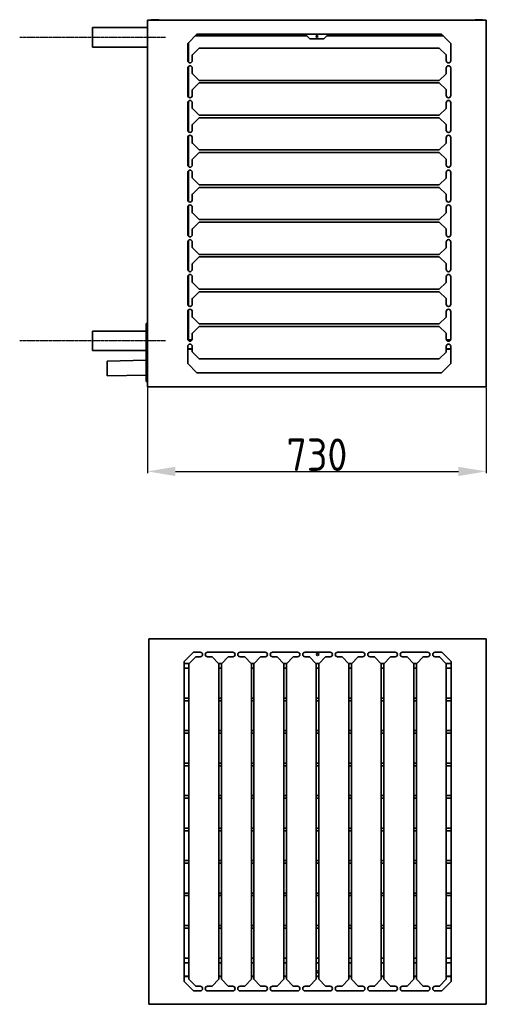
# Model space of a CAD drawing. Extents: x 2255 to 14129, y 735 to 9896.
# Tile 6 of 9: x 12808 to 13813, y 1434 to 3556. Entities that reach past the tile are written whole.
import ezdxf

# ---------------------------------------------------------------- set-up
doc = ezdxf.new("R2010")
doc.units = 0
doc.header["$LTSCALE"] = 2
doc.header["$PDMODE"] = 3
doc.header["$PDSIZE"] = 0.5
doc.linetypes.add('CENTER', pattern=[2, 1.25, -0.25, 0.25, -0.25])
doc.layers.get('DEFPOINTS').update_dxf_attribs({"linetype": 'CONTINUOUS'})
doc.layers.add('CENTER', color=1, linetype='CENTER')
doc.layers.add('MATEN', color=5, linetype='CONTINUOUS')
doc.layers.add('Visible', color=7, linetype='CONTINUOUS', lineweight=35)
doc.styles.get("Standard").update_dxf_attribs({"font": 'ISOCP'})
doc.dimstyles.new('STANDARD$0', dxfattribs={"dimscale": 5, "dimtxt": 3, "dimasz": 3, "dimexe": 2, "dimexo": 1, "dimgap": 0.5, "dimtad": 1, "dimdec": 1, "dimdsep": 46, "dimtxsty": 'Standard', "dimcen": -1, "dimclrd": 256, "dimclre": 256, "dimclrt": 256, "dimadec": 0, "dimazin": 0, "dimtfac": 1, "dimtdec": 0, "dimtmove": 0, "dimatfit": 3, "dimfxl": 0, "dimtvp": 0.75, "dimtolj": 1, "dimtzin": 0, "dimarcsym": 0})

# ---------------------------------------------------------------- blocks, each defined once
blk = doc.blocks.new('*D54')
at = {"layer": 'DEFPOINTS', "color": 0}
for p in [(13083.1, 2764.6), (13813.1, 2764.6), (13813.1, 2582.1)]:
    blk.add_point(p, dxfattribs=at)
at = {"layer": 'MATEN', "lineweight": -2}
for p, q in [((13083.1, 2762.6), (13083.1, 2578.1)), ((13813.1, 2762.6), (13813.1, 2578.1)), ((13143.1, 2582.1), (13753.1, 2582.1))]:
    blk.add_line(p, q, dxfattribs=at)
at = {"layer": 'MATEN'}
for points in [[(13143.1, 2592.1), (13143.1, 2572.1), (13083.1, 2582.1)], [(13753.1, 2592.1), (13753.1, 2572.1), (13813.1, 2582.1)]]:
    blk.add_solid(points, dxfattribs=at)
at = {"layer": 'MATEN', "insert": (13448.1, 2618.1), "char_height": 70, "attachment_point": 5}
blk.add_mtext('\\A1;730', dxfattribs=at)

msp = doc.modelspace()

# ---------------------------------------------------------------- linework, layer by layer
at = {"layer": 'CENTER'}
for p, q in [((13121.64, 3517.61), (12807.64, 3517.61)), ((13121.64, 2863.61), (12807.64, 2863.61))]:
    msp.add_line(p, q, dxfattribs=at)
at = {"layer": 'Visible'}
for p, q in [((13083.14, 3554.61), (13083.14, 3378.11)), ((13083.14, 3554.61), (13813.14, 3554.61)), ((13091.14, 3554.61), (13091.14, 3554.71)), ((13092.14, 3555.71), (13106.14, 3555.71)), ((13107.14, 3554.61), (13107.14, 3554.71)), ((13789.14, 3554.61), (13789.14, 3554.71)), ((13790.14, 3555.71), (13804.14, 3555.71)), ((13805.14, 3554.61), (13805.14, 3554.71)), ((13813.14, 2764.61), (13813.14, 3554.61)), ((12964.64, 3538.61), (12964.64, 3496.61)), ((13083.14, 3538.61), (12964.64, 3538.61)), ((13189.64, 3524.61), (13169.64, 3504.61)), ((13189.64, 3524.61), (13716.64, 3524.61)), ((13433.14, 3514.61), (13423.14, 3524.61)), ((13473.14, 3524.61), (13463.14, 3514.61)), ((13736.64, 3504.61), (13716.64, 3524.61)), ((13169.64, 3467.61), (13169.64, 3504.61)), ((13171.14, 3464.04), (13171.14, 3506.11)), ((13185.64, 3520.61), (13427.14, 3520.61)), ((13433.14, 3514.61), (13463.14, 3514.61)), ((13446.71, 3520.61), (13449.58, 3520.61)), ((13469.14, 3520.61), (13720.64, 3520.61)), ((13736.64, 3504.61), (13736.64, 3467.61)), ((13083.14, 3496.61), (12964.64, 3496.61)), ((13179.73, 3479.91), (13194.64, 3494.31)), ((13711.64, 3494.31), (13194.64, 3494.31)), ((13711.64, 3494.31), (13726.55, 3479.91)), ((13179.64, 3479.52), (13179.64, 3479.72)), ((13179.64, 3479.52), (13179.64, 3467.61)), ((13726.64, 3479.72), (13726.64, 3479.52)), ((13726.64, 3467.61), (13726.64, 3479.52)), ((13169.64, 3392.61), (13169.64, 3451.61)), ((13171.14, 3389.04), (13171.14, 3455.19)), ((13179.64, 3451.61), (13179.64, 3439.71)), ((13179.64, 3439.51), (13179.64, 3439.71)), ((13194.64, 3424.92), (13179.73, 3439.32)), ((13726.55, 3439.32), (13711.64, 3424.92)), ((13726.64, 3439.71), (13726.64, 3451.61)), ((13726.64, 3439.71), (13726.64, 3439.51)), ((13736.64, 3451.61), (13736.64, 3392.61)), ((13179.73, 3404.91), (13194.64, 3419.31)), ((13194.64, 3424.92), (13711.64, 3424.92)), ((13711.64, 3419.31), (13194.64, 3419.31)), ((13711.64, 3419.31), (13726.55, 3404.91)), ((13179.64, 3404.52), (13179.64, 3404.72)), ((13179.64, 3404.52), (13179.64, 3392.61)), ((13726.64, 3404.72), (13726.64, 3404.52)), ((13726.64, 3392.61), (13726.64, 3404.52)), ((13083.14, 3378.11), (13083.14, 3328.11)), ((13169.64, 3317.61), (13169.64, 3376.61)), ((13171.14, 3314.04), (13171.14, 3380.19)), ((13179.64, 3376.61), (13179.64, 3364.71)), ((13726.64, 3364.71), (13726.64, 3376.61)), ((13736.64, 3376.61), (13736.64, 3317.61)), ((13179.64, 3364.51), (13179.64, 3364.71)), ((13194.64, 3349.92), (13179.73, 3364.32)), ((13726.55, 3364.32), (13711.64, 3349.92)), ((13726.64, 3364.71), (13726.64, 3364.51)), ((13179.73, 3329.91), (13194.64, 3344.31)), ((13194.64, 3349.92), (13711.64, 3349.92)), ((13711.64, 3344.31), (13194.64, 3344.31)), ((13711.64, 3344.31), (13726.55, 3329.91)), ((13083.14, 3328.11), (13083.14, 3013.11)), ((13179.64, 3329.52), (13179.64, 3329.72)), ((13179.64, 3329.52), (13179.64, 3317.61)), ((13726.64, 3329.72), (13726.64, 3329.52)), ((13726.64, 3317.61), (13726.64, 3329.52)), ((13169.64, 3242.61), (13169.64, 3301.61)), ((13171.14, 3239.04), (13171.14, 3305.19)), ((13179.64, 3301.61), (13179.64, 3289.71)), ((13179.64, 3289.51), (13179.64, 3289.71)), ((13726.64, 3289.71), (13726.64, 3301.61)), ((13726.64, 3289.71), (13726.64, 3289.51)), ((13736.64, 3301.61), (13736.64, 3242.61)), ((13194.64, 3274.92), (13179.73, 3289.32)), ((13179.73, 3254.91), (13194.64, 3269.31)), ((13194.64, 3274.92), (13711.64, 3274.92)), ((13711.64, 3269.31), (13194.64, 3269.31)), ((13726.55, 3289.32), (13711.64, 3274.92)), ((13711.64, 3269.31), (13726.55, 3254.91)), ((13179.64, 3254.52), (13179.64, 3254.72)), ((13179.64, 3254.52), (13179.64, 3242.61)), ((13726.64, 3254.72), (13726.64, 3254.52)), ((13726.64, 3242.61), (13726.64, 3254.52)), ((13169.64, 3167.61), (13169.64, 3226.61)), ((13171.14, 3164.04), (13171.14, 3230.19)), ((13179.64, 3226.61), (13179.64, 3214.71)), ((13726.64, 3214.71), (13726.64, 3226.61)), ((13736.64, 3226.61), (13736.64, 3167.61)), ((13179.64, 3214.51), (13179.64, 3214.71)), ((13194.64, 3199.92), (13179.73, 3214.32)), ((13726.55, 3214.32), (13711.64, 3199.92)), ((13726.64, 3214.71), (13726.64, 3214.51)), ((13179.73, 3179.91), (13194.64, 3194.31)), ((13194.64, 3199.92), (13711.64, 3199.92)), ((13711.64, 3194.31), (13194.64, 3194.31)), ((13711.64, 3194.31), (13726.55, 3179.91)), ((13179.64, 3179.52), (13179.64, 3179.72)), ((13179.64, 3179.52), (13179.64, 3167.61)), ((13726.64, 3179.72), (13726.64, 3179.52)), ((13726.64, 3167.61), (13726.64, 3179.52)), ((13169.64, 3092.61), (13169.64, 3151.61)), ((13171.14, 3089.04), (13171.14, 3155.19)), ((13179.64, 3151.61), (13179.64, 3139.71)), ((13726.64, 3139.71), (13726.64, 3151.61)), ((13736.64, 3151.61), (13736.64, 3092.61)), ((13179.64, 3139.51), (13179.64, 3139.71)), ((13194.64, 3124.92), (13179.73, 3139.32)), ((13194.64, 3124.92), (13711.64, 3124.92)), ((13726.55, 3139.32), (13711.64, 3124.92)), ((13726.64, 3139.71), (13726.64, 3139.51)), ((13179.64, 3104.52), (13179.64, 3104.72)), ((13179.64, 3104.52), (13179.64, 3092.61)), ((13179.73, 3104.91), (13194.64, 3119.31)), ((13711.64, 3119.31), (13194.64, 3119.31)), ((13711.64, 3119.31), (13726.55, 3104.91)), ((13726.64, 3104.72), (13726.64, 3104.52)), ((13726.64, 3092.61), (13726.64, 3104.52)), ((13171.14, 3014.04), (13171.14, 3080.19)), ((13169.64, 3017.61), (13169.64, 3076.61)), ((13179.64, 3076.61), (13179.64, 3064.71)), ((13179.64, 3064.51), (13179.64, 3064.71)), ((13194.64, 3049.92), (13179.73, 3064.32)), ((13726.55, 3064.32), (13711.64, 3049.92)), ((13726.64, 3064.71), (13726.64, 3076.61)), ((13726.64, 3064.71), (13726.64, 3064.51)), ((13736.64, 3076.61), (13736.64, 3017.61)), ((13179.73, 3029.91), (13194.64, 3044.31)), ((13194.64, 3049.92), (13711.64, 3049.92)), ((13711.64, 3044.31), (13194.64, 3044.31)), ((13711.64, 3044.31), (13726.55, 3029.91)), ((13179.64, 3029.52), (13179.64, 3029.72)), ((13179.64, 3029.52), (13179.64, 3017.61)), ((13726.64, 3029.72), (13726.64, 3029.52)), ((13726.64, 3017.61), (13726.64, 3029.52)), ((13083.14, 3013.11), (13083.14, 2963.11)), ((13169.64, 2942.61), (13169.64, 3001.61)), ((13171.14, 2939.04), (13171.14, 3005.19)), ((13179.64, 3001.61), (13179.64, 2989.71)), ((13726.64, 2989.71), (13726.64, 3001.61)), ((13736.64, 3001.61), (13736.64, 2942.61)), ((13179.64, 2989.51), (13179.64, 2989.71)), ((13194.64, 2974.92), (13179.73, 2989.32)), ((13194.64, 2974.92), (13711.64, 2974.92)), ((13726.55, 2989.32), (13711.64, 2974.92)), ((13726.64, 2989.71), (13726.64, 2989.51)), ((13083.14, 2963.11), (13083.14, 2764.61)), ((13179.64, 2954.52), (13179.64, 2954.72)), ((13179.64, 2954.52), (13179.64, 2942.61)), ((13179.73, 2954.91), (13194.64, 2969.31)), ((13711.64, 2969.31), (13194.64, 2969.31)), ((13711.64, 2969.31), (13726.55, 2954.91)), ((13726.64, 2954.72), (13726.64, 2954.52)), ((13726.64, 2942.61), (13726.64, 2954.52)), ((13171.14, 2865.61), (13171.14, 2930.19)), ((13169.64, 2867.61), (13169.64, 2926.61)), ((13179.64, 2926.61), (13179.64, 2914.71)), ((13179.64, 2914.51), (13179.64, 2914.71)), ((13194.64, 2899.92), (13179.73, 2914.32)), ((13726.55, 2914.32), (13711.64, 2899.92)), ((13726.64, 2914.71), (13726.64, 2926.61)), ((13726.64, 2914.71), (13726.64, 2914.51)), ((13736.64, 2926.61), (13736.64, 2867.61)), ((13080.14, 2901.11), (13080.14, 2826.11)), ((13080.14, 2901.11), (13083.14, 2901.11)), ((13179.73, 2879.91), (13194.64, 2894.31)), ((13194.64, 2899.92), (13711.64, 2899.92)), ((13711.64, 2894.31), (13194.64, 2894.31)), ((13711.64, 2894.31), (13726.55, 2879.91)), ((12964.64, 2884.61), (12964.64, 2842.61)), ((13080.14, 2884.61), (12964.64, 2884.61)), ((13179.23, 2865.61), (13170.06, 2865.61)), ((13179.64, 2879.52), (13179.64, 2879.72)), ((13179.64, 2879.52), (13179.64, 2867.61)), ((13726.64, 2879.72), (13726.64, 2879.52)), ((13726.64, 2867.61), (13726.64, 2879.52)), ((13736.23, 2865.61), (13727.06, 2865.61)), ((13169.64, 2814.61), (13169.64, 2851.61)), ((13179.64, 2846.61), (13169.64, 2846.61)), ((13169.64, 2845.61), (13179.64, 2845.61)), ((13179.64, 2851.61), (13179.64, 2839.71)), ((13726.64, 2839.71), (13726.64, 2851.61)), ((13736.64, 2846.61), (13726.64, 2846.61)), ((13726.64, 2845.61), (13736.64, 2845.61)), ((13736.64, 2851.61), (13736.64, 2814.61)), ((13080.14, 2842.61), (12964.64, 2842.61)), ((13080.14, 2826.11), (13083.14, 2826.11)), ((13080.14, 2826.11), (13080.14, 2775.61)), ((13179.64, 2839.51), (13179.64, 2839.71)), ((13194.64, 2824.92), (13179.73, 2839.32)), ((13194.64, 2824.92), (13711.64, 2824.92)), ((13726.55, 2839.32), (13711.64, 2824.92)), ((13726.64, 2839.71), (13726.64, 2839.51)), ((12995.88, 2820.07), (13080.14, 2821.57)), ((12995.88, 2820.07), (12996.45, 2788.08)), ((13169.64, 2814.61), (13189.64, 2794.61)), ((13716.64, 2794.61), (13736.64, 2814.61)), ((12996.45, 2788.08), (13080.14, 2789.57)), ((13716.64, 2794.61), (13189.64, 2794.61)), ((13083.14, 2775.61), (13080.14, 2775.61)), ((13083.14, 2764.61), (13813.14, 2764.61)), ((13086.14, 1433.51), (13086.14, 2221.51)), ((13086.14, 2221.51), (13813.14, 2221.51)), ((13813.14, 2221.51), (13813.14, 1433.51)), ((13182.14, 2192.51), (13162.14, 2172.51)), ((13182.14, 2192.51), (13196.64, 2192.51)), ((13212.64, 2192.51), (13266.64, 2192.51)), ((13282.64, 2192.51), (13336.64, 2192.51)), ((13352.64, 2192.51), (13406.64, 2192.51)), ((13422.64, 2192.51), (13476.64, 2192.51)), ((13492.64, 2192.51), (13546.64, 2192.51)), ((13562.64, 2192.51), (13616.64, 2192.51)), ((13632.64, 2192.51), (13686.64, 2192.51)), ((13702.64, 2192.51), (13717.14, 2192.51)), ((13737.14, 2172.51), (13717.14, 2192.51)), ((13162.14, 1482.51), (13162.14, 2172.51)), ((13162.14, 2168.01), (13172.93, 2168.01)), ((13172.45, 2167.51), (13186.85, 2182.42)), ((13172.45, 2167.51), (13172.45, 1487.51)), ((13187.04, 2182.51), (13187.23, 2182.51)), ((13196.64, 2182.51), (13187.23, 2182.51)), ((13222.05, 2182.51), (13212.64, 2182.51)), ((13222.05, 2182.51), (13222.25, 2182.51)), ((13222.44, 2182.42), (13236.84, 2167.51)), ((13236.36, 2168.01), (13242.93, 2168.01)), ((13236.84, 1487.51), (13236.84, 2167.51)), ((13242.45, 2167.51), (13256.85, 2182.42)), ((13242.45, 2167.51), (13242.45, 1487.51)), ((13257.04, 2182.51), (13257.23, 2182.51)), ((13266.64, 2182.51), (13257.23, 2182.51)), ((13292.05, 2182.51), (13282.64, 2182.51)), ((13292.05, 2182.51), (13292.25, 2182.51)), ((13292.44, 2182.42), (13306.84, 2167.51)), ((13306.36, 2168.01), (13312.93, 2168.01)), ((13306.84, 1487.51), (13306.84, 2167.51)), ((13312.45, 2167.51), (13326.85, 2182.42)), ((13312.45, 2167.51), (13312.45, 1487.51)), ((13327.04, 2182.51), (13327.23, 2182.51)), ((13336.64, 2182.51), (13327.23, 2182.51)), ((13362.05, 2182.51), (13352.64, 2182.51)), ((13362.05, 2182.51), (13362.25, 2182.51)), ((13362.44, 2182.42), (13376.84, 2167.51)), ((13376.36, 2168.01), (13382.93, 2168.01)), ((13376.84, 1487.51), (13376.84, 2167.51)), ((13382.45, 2167.51), (13396.85, 2182.42)), ((13382.45, 2167.51), (13382.45, 1487.51)), ((13397.04, 2182.51), (13397.23, 2182.51)), ((13406.64, 2182.51), (13397.23, 2182.51)), ((13432.05, 2182.51), (13422.64, 2182.51)), ((13432.05, 2182.51), (13432.25, 2182.51)), ((13432.44, 2182.42), (13446.84, 2167.51)), ((13446.36, 2168.01), (13452.93, 2168.01)), ((13446.84, 1487.51), (13446.84, 2167.51)), ((13452.45, 2167.51), (13466.85, 2182.42)), ((13452.45, 2167.51), (13452.45, 1487.51)), ((13467.04, 2182.51), (13467.23, 2182.51)), ((13476.64, 2182.51), (13467.23, 2182.51)), ((13502.05, 2182.51), (13492.64, 2182.51)), ((13502.05, 2182.51), (13502.25, 2182.51)), ((13502.44, 2182.42), (13516.84, 2167.51)), ((13516.36, 2168.01), (13522.93, 2168.01)), ((13516.84, 1487.51), (13516.84, 2167.51)), ((13522.45, 2167.51), (13536.85, 2182.42)), ((13522.45, 2167.51), (13522.45, 1487.51)), ((13537.04, 2182.51), (13537.23, 2182.51)), ((13546.64, 2182.51), (13537.23, 2182.51)), ((13572.05, 2182.51), (13562.64, 2182.51)), ((13572.05, 2182.51), (13572.25, 2182.51)), ((13572.44, 2182.42), (13586.84, 2167.51)), ((13586.36, 2168.01), (13592.93, 2168.01)), ((13586.84, 1487.51), (13586.84, 2167.51)), ((13592.45, 2167.51), (13606.85, 2182.42)), ((13592.45, 2167.51), (13592.45, 1487.51)), ((13607.04, 2182.51), (13607.23, 2182.51)), ((13616.64, 2182.51), (13607.23, 2182.51)), ((13642.05, 2182.51), (13632.64, 2182.51)), ((13642.05, 2182.51), (13642.25, 2182.51)), ((13642.44, 2182.42), (13656.84, 2167.51)), ((13656.36, 2168.01), (13662.93, 2168.01)), ((13656.84, 1487.51), (13656.84, 2167.51)), ((13662.45, 2167.51), (13676.85, 2182.42)), ((13662.45, 2167.51), (13662.45, 1487.51)), ((13677.04, 2182.51), (13677.23, 2182.51)), ((13686.64, 2182.51), (13677.23, 2182.51)), ((13712.05, 2182.51), (13702.64, 2182.51)), ((13712.05, 2182.51), (13712.25, 2182.51)), ((13712.44, 2182.42), (13726.84, 2167.51)), ((13726.36, 2168.01), (13737.14, 2168.01)), ((13726.84, 1487.51), (13726.84, 2167.51)), ((13737.14, 2172.51), (13737.14, 1482.51)), ((13172.45, 2157.71), (13162.14, 2157.71)), ((13242.45, 2157.71), (13236.84, 2157.71)), ((13312.45, 2157.71), (13306.84, 2157.71)), ((13382.45, 2157.71), (13376.84, 2157.71)), ((13452.45, 2157.71), (13446.84, 2157.71)), ((13522.45, 2157.71), (13516.84, 2157.71)), ((13592.45, 2157.71), (13586.84, 2157.71)), ((13662.45, 2157.71), (13656.84, 2157.71)), ((13737.14, 2157.71), (13726.84, 2157.71)), ((13162.14, 2093.31), (13172.45, 2093.31)), ((13172.45, 2087.71), (13162.14, 2087.71)), ((13236.84, 2093.31), (13242.45, 2093.31)), ((13242.45, 2087.71), (13236.84, 2087.71)), ((13306.84, 2093.31), (13312.45, 2093.31)), ((13312.45, 2087.71), (13306.84, 2087.71)), ((13376.84, 2093.31), (13382.45, 2093.31)), ((13382.45, 2087.71), (13376.84, 2087.71)), ((13446.84, 2093.31), (13452.45, 2093.31)), ((13452.45, 2087.71), (13446.84, 2087.71)), ((13516.84, 2093.31), (13522.45, 2093.31)), ((13522.45, 2087.71), (13516.84, 2087.71)), ((13586.84, 2093.31), (13592.45, 2093.31)), ((13592.45, 2087.71), (13586.84, 2087.71)), ((13656.84, 2093.31), (13662.45, 2093.31)), ((13662.45, 2087.71), (13656.84, 2087.71)), ((13726.84, 2093.31), (13737.14, 2093.31)), ((13737.14, 2087.71), (13726.84, 2087.71)), ((13162.14, 2023.31), (13172.45, 2023.31)), ((13172.45, 2017.71), (13162.14, 2017.71)), ((13236.84, 2023.31), (13242.45, 2023.31)), ((13242.45, 2017.71), (13236.84, 2017.71)), ((13306.84, 2023.31), (13312.45, 2023.31)), ((13312.45, 2017.71), (13306.84, 2017.71)), ((13376.84, 2023.31), (13382.45, 2023.31)), ((13382.45, 2017.71), (13376.84, 2017.71)), ((13446.84, 2023.31), (13452.45, 2023.31)), ((13452.45, 2017.71), (13446.84, 2017.71)), ((13516.84, 2023.31), (13522.45, 2023.31)), ((13522.45, 2017.71), (13516.84, 2017.71)), ((13586.84, 2023.31), (13592.45, 2023.31)), ((13592.45, 2017.71), (13586.84, 2017.71)), ((13656.84, 2023.31), (13662.45, 2023.31)), ((13662.45, 2017.71), (13656.84, 2017.71)), ((13726.84, 2023.31), (13737.14, 2023.31)), ((13737.14, 2017.71), (13726.84, 2017.71)), ((13162.14, 1953.31), (13172.45, 1953.31)), ((13236.84, 1953.31), (13242.45, 1953.31)), ((13306.84, 1953.31), (13312.45, 1953.31)), ((13376.84, 1953.31), (13382.45, 1953.31)), ((13446.84, 1953.31), (13452.45, 1953.31)), ((13516.84, 1953.31), (13522.45, 1953.31)), ((13586.84, 1953.31), (13592.45, 1953.31)), ((13656.84, 1953.31), (13662.45, 1953.31)), ((13726.84, 1953.31), (13737.14, 1953.31)), ((13172.45, 1947.71), (13162.14, 1947.71)), ((13242.45, 1947.71), (13236.84, 1947.71)), ((13312.45, 1947.71), (13306.84, 1947.71)), ((13382.45, 1947.71), (13376.84, 1947.71)), ((13452.45, 1947.71), (13446.84, 1947.71)), ((13522.45, 1947.71), (13516.84, 1947.71)), ((13592.45, 1947.71), (13586.84, 1947.71)), ((13662.45, 1947.71), (13656.84, 1947.71)), ((13737.14, 1947.71), (13726.84, 1947.71)), ((13162.14, 1883.31), (13172.45, 1883.31)), ((13172.45, 1877.71), (13162.14, 1877.71)), ((13236.84, 1883.31), (13242.45, 1883.31)), ((13242.45, 1877.71), (13236.84, 1877.71)), ((13306.84, 1883.31), (13312.45, 1883.31)), ((13312.45, 1877.71), (13306.84, 1877.71)), ((13376.84, 1883.31), (13382.45, 1883.31)), ((13382.45, 1877.71), (13376.84, 1877.71)), ((13446.84, 1883.31), (13452.45, 1883.31)), ((13452.45, 1877.71), (13446.84, 1877.71)), ((13516.84, 1883.31), (13522.45, 1883.31)), ((13522.45, 1877.71), (13516.84, 1877.71)), ((13586.84, 1883.31), (13592.45, 1883.31)), ((13592.45, 1877.71), (13586.84, 1877.71)), ((13656.84, 1883.31), (13662.45, 1883.31)), ((13662.45, 1877.71), (13656.84, 1877.71)), ((13726.84, 1883.31), (13737.14, 1883.31)), ((13737.14, 1877.71), (13726.84, 1877.71)), ((13162.14, 1813.31), (13172.45, 1813.31)), ((13172.45, 1807.71), (13162.14, 1807.71)), ((13236.84, 1813.31), (13242.45, 1813.31)), ((13242.45, 1807.71), (13236.84, 1807.71)), ((13306.84, 1813.31), (13312.45, 1813.31)), ((13312.45, 1807.71), (13306.84, 1807.71)), ((13376.84, 1813.31), (13382.45, 1813.31)), ((13382.45, 1807.71), (13376.84, 1807.71)), ((13446.84, 1813.31), (13452.45, 1813.31)), ((13452.45, 1807.71), (13446.84, 1807.71)), ((13516.84, 1813.31), (13522.45, 1813.31)), ((13522.45, 1807.71), (13516.84, 1807.71)), ((13586.84, 1813.31), (13592.45, 1813.31)), ((13592.45, 1807.71), (13586.84, 1807.71)), ((13656.84, 1813.31), (13662.45, 1813.31)), ((13662.45, 1807.71), (13656.84, 1807.71)), ((13726.84, 1813.31), (13737.14, 1813.31)), ((13737.14, 1807.71), (13726.84, 1807.71)), ((13162.14, 1743.31), (13172.45, 1743.31)), ((13236.84, 1743.31), (13242.45, 1743.31)), ((13306.84, 1743.31), (13312.45, 1743.31)), ((13376.84, 1743.31), (13382.45, 1743.31)), ((13446.84, 1743.31), (13452.45, 1743.31)), ((13516.84, 1743.31), (13522.45, 1743.31)), ((13586.84, 1743.31), (13592.45, 1743.31)), ((13656.84, 1743.31), (13662.45, 1743.31)), ((13726.84, 1743.31), (13737.14, 1743.31)), ((13172.45, 1737.71), (13162.14, 1737.71)), ((13242.45, 1737.71), (13236.84, 1737.71)), ((13312.45, 1737.71), (13306.84, 1737.71)), ((13382.45, 1737.71), (13376.84, 1737.71)), ((13452.45, 1737.71), (13446.84, 1737.71)), ((13522.45, 1737.71), (13516.84, 1737.71)), ((13592.45, 1737.71), (13586.84, 1737.71)), ((13662.45, 1737.71), (13656.84, 1737.71)), ((13737.14, 1737.71), (13726.84, 1737.71)), ((13162.14, 1673.31), (13172.45, 1673.31)), ((13172.45, 1667.71), (13162.14, 1667.71)), ((13236.84, 1673.31), (13242.45, 1673.31)), ((13242.45, 1667.71), (13236.84, 1667.71)), ((13306.84, 1673.31), (13312.45, 1673.31)), ((13312.45, 1667.71), (13306.84, 1667.71)), ((13376.84, 1673.31), (13382.45, 1673.31)), ((13382.45, 1667.71), (13376.84, 1667.71)), ((13446.84, 1673.31), (13452.45, 1673.31)), ((13452.45, 1667.71), (13446.84, 1667.71)), ((13516.84, 1673.31), (13522.45, 1673.31)), ((13522.45, 1667.71), (13516.84, 1667.71)), ((13586.84, 1673.31), (13592.45, 1673.31)), ((13592.45, 1667.71), (13586.84, 1667.71)), ((13656.84, 1673.31), (13662.45, 1673.31)), ((13662.45, 1667.71), (13656.84, 1667.71)), ((13726.84, 1673.31), (13737.14, 1673.31)), ((13737.14, 1667.71), (13726.84, 1667.71)), ((13162.14, 1603.31), (13172.45, 1603.31)), ((13172.45, 1597.71), (13162.14, 1597.71)), ((13236.84, 1603.31), (13242.45, 1603.31)), ((13242.45, 1597.71), (13236.84, 1597.71)), ((13306.84, 1603.31), (13312.45, 1603.31)), ((13312.45, 1597.71), (13306.84, 1597.71)), ((13376.84, 1603.31), (13382.45, 1603.31)), ((13382.45, 1597.71), (13376.84, 1597.71)), ((13446.84, 1603.31), (13452.45, 1603.31)), ((13452.45, 1597.71), (13446.84, 1597.71)), ((13516.84, 1603.31), (13522.45, 1603.31)), ((13522.45, 1597.71), (13516.84, 1597.71)), ((13586.84, 1603.31), (13592.45, 1603.31)), ((13592.45, 1597.71), (13586.84, 1597.71)), ((13656.84, 1603.31), (13662.45, 1603.31)), ((13662.45, 1597.71), (13656.84, 1597.71)), ((13726.84, 1603.31), (13737.14, 1603.31)), ((13737.14, 1597.71), (13726.84, 1597.71)), ((13162.14, 1533.31), (13172.45, 1533.31)), ((13236.84, 1533.31), (13242.45, 1533.31)), ((13306.84, 1533.31), (13312.45, 1533.31)), ((13376.84, 1533.31), (13382.45, 1533.31)), ((13446.84, 1533.31), (13452.45, 1533.31)), ((13516.84, 1533.31), (13522.45, 1533.31)), ((13586.84, 1533.31), (13592.45, 1533.31)), ((13656.84, 1533.31), (13662.45, 1533.31)), ((13726.84, 1533.31), (13737.14, 1533.31)), ((13172.45, 1523.01), (13162.14, 1523.01)), ((13242.45, 1523.01), (13236.84, 1523.01)), ((13312.45, 1523.01), (13306.84, 1523.01)), ((13382.45, 1523.01), (13376.84, 1523.01)), ((13452.45, 1523.01), (13446.84, 1523.01)), ((13522.45, 1523.01), (13516.84, 1523.01)), ((13592.45, 1523.01), (13586.84, 1523.01)), ((13662.45, 1523.01), (13656.84, 1523.01)), ((13737.14, 1523.01), (13726.84, 1523.01)), ((13162.14, 1494.51), (13172.45, 1494.51)), ((13162.14, 1493.51), (13172.45, 1493.51)), ((13186.85, 1472.6), (13172.45, 1487.51)), ((13236.84, 1487.51), (13222.44, 1472.6)), ((13236.84, 1494.51), (13242.45, 1494.51)), ((13236.84, 1493.51), (13242.45, 1493.51)), ((13256.85, 1472.6), (13242.45, 1487.51)), ((13306.84, 1487.51), (13292.44, 1472.6)), ((13306.84, 1494.51), (13312.45, 1494.51)), ((13306.84, 1493.51), (13312.45, 1493.51)), ((13326.85, 1472.6), (13312.45, 1487.51)), ((13376.84, 1487.51), (13362.44, 1472.6)), ((13376.84, 1494.51), (13382.45, 1494.51)), ((13376.84, 1493.51), (13382.45, 1493.51)), ((13396.85, 1472.6), (13382.45, 1487.51)), ((13446.84, 1487.51), (13432.44, 1472.6)), ((13446.84, 1494.51), (13452.45, 1494.51)), ((13446.84, 1493.51), (13452.45, 1493.51)), ((13466.85, 1472.6), (13452.45, 1487.51)), ((13516.84, 1487.51), (13502.44, 1472.6)), ((13516.84, 1494.51), (13522.45, 1494.51)), ((13516.84, 1493.51), (13522.45, 1493.51)), ((13536.85, 1472.6), (13522.45, 1487.51)), ((13586.84, 1487.51), (13572.44, 1472.6)), ((13586.84, 1494.51), (13592.45, 1494.51)), ((13586.84, 1493.51), (13592.45, 1493.51)), ((13606.85, 1472.6), (13592.45, 1487.51)), ((13656.84, 1487.51), (13642.44, 1472.6)), ((13656.84, 1494.51), (13662.45, 1494.51)), ((13656.84, 1493.51), (13662.45, 1493.51)), ((13676.85, 1472.6), (13662.45, 1487.51)), ((13726.84, 1487.51), (13712.44, 1472.6)), ((13726.84, 1494.51), (13737.14, 1494.51)), ((13726.84, 1493.51), (13737.14, 1493.51)), ((13162.14, 1482.51), (13182.14, 1462.51)), ((13187.23, 1472.51), (13187.04, 1472.51)), ((13187.23, 1472.51), (13196.64, 1472.51)), ((13212.64, 1472.51), (13222.05, 1472.51)), ((13222.25, 1472.51), (13222.05, 1472.51)), ((13257.23, 1472.51), (13257.04, 1472.51)), ((13257.23, 1472.51), (13266.64, 1472.51)), ((13282.64, 1472.51), (13292.05, 1472.51)), ((13292.25, 1472.51), (13292.05, 1472.51)), ((13327.23, 1472.51), (13327.04, 1472.51)), ((13327.23, 1472.51), (13336.64, 1472.51)), ((13352.64, 1472.51), (13362.05, 1472.51)), ((13362.25, 1472.51), (13362.05, 1472.51)), ((13397.23, 1472.51), (13397.04, 1472.51)), ((13397.23, 1472.51), (13406.64, 1472.51)), ((13422.64, 1472.51), (13432.05, 1472.51)), ((13432.25, 1472.51), (13432.05, 1472.51)), ((13467.23, 1472.51), (13467.04, 1472.51)), ((13467.23, 1472.51), (13476.64, 1472.51)), ((13492.64, 1472.51), (13502.05, 1472.51)), ((13502.25, 1472.51), (13502.05, 1472.51)), ((13537.23, 1472.51), (13537.04, 1472.51)), ((13537.23, 1472.51), (13546.64, 1472.51)), ((13562.64, 1472.51), (13572.05, 1472.51)), ((13572.25, 1472.51), (13572.05, 1472.51)), ((13607.23, 1472.51), (13607.04, 1472.51)), ((13607.23, 1472.51), (13616.64, 1472.51)), ((13632.64, 1472.51), (13642.05, 1472.51)), ((13642.25, 1472.51), (13642.05, 1472.51)), ((13677.23, 1472.51), (13677.04, 1472.51)), ((13677.23, 1472.51), (13686.64, 1472.51)), ((13702.64, 1472.51), (13712.05, 1472.51)), ((13712.25, 1472.51), (13712.05, 1472.51)), ((13717.14, 1462.51), (13737.14, 1482.51)), ((13196.64, 1462.51), (13182.14, 1462.51)), ((13266.64, 1462.51), (13212.64, 1462.51)), ((13336.64, 1462.51), (13282.64, 1462.51)), ((13406.64, 1462.51), (13352.64, 1462.51)), ((13476.64, 1462.51), (13422.64, 1462.51)), ((13546.64, 1462.51), (13492.64, 1462.51)), ((13616.64, 1462.51), (13562.64, 1462.51)), ((13686.64, 1462.51), (13632.64, 1462.51)), ((13717.14, 1462.51), (13702.64, 1462.51)), ((13813.14, 1433.51), (13086.14, 1433.51))]:
    msp.add_line(p, q, dxfattribs=at)
for centre, radius in [((13448.14, 3519.61), 1.75), ((13449.64, 2187.51), 2.5), ((13449.64, 1503.51), 2.5)]:
    msp.add_circle(centre, radius, dxfattribs=at)
for centre, radius, start, end in [((13092.14, 3554.71), 1, 90, 180), ((13106.14, 3554.71), 1, 0, 90), ((13790.14, 3554.71), 1, 90, 180), ((13804.14, 3554.71), 1, 0, 90), ((13174.64, 3467.61), 5, 180, 0), ((13731.64, 3467.61), 5, 180, 0), ((13174.64, 3451.61), 5, 0, 180), ((13731.64, 3451.61), 5, 0, 180), ((13174.64, 3392.61), 5, 180, 0), ((13174.64, 3376.61), 5, 0, 180), ((13731.64, 3392.61), 5, 180, 0), ((13731.64, 3376.61), 5, 0, 180), ((13174.64, 3317.61), 5, 180, 0), ((13731.64, 3317.61), 5, 180, 0), ((13174.64, 3301.61), 5, 0, 180), ((13731.64, 3301.61), 5, 0, 180), ((13174.64, 3242.61), 5, 180, 0), ((13174.64, 3226.61), 5, 0, 180), ((13731.64, 3242.61), 5, 180, 0), ((13731.64, 3226.61), 5, 0, 180), ((13174.64, 3167.61), 5, 180, 0), ((13731.64, 3167.61), 5, 180, 0), ((13174.64, 3151.61), 5, 0, 180), ((13731.64, 3151.61), 5, 0, 180), ((13174.64, 3092.61), 5, 180, 0), ((13174.64, 3076.61), 5, 0, 180), ((13731.64, 3092.61), 5, 180, 0), ((13731.64, 3076.61), 5, 0, 180), ((13174.64, 3017.61), 5, 180, 0), ((13731.64, 3017.61), 5, 180, 0), ((13174.64, 3001.61), 5, 0, 180), ((13731.64, 3001.61), 5, 0, 180), ((13174.64, 2942.61), 5, 180, 0), ((13174.64, 2926.61), 5, 0, 180), ((13731.64, 2942.61), 5, 180, 0), ((13731.64, 2926.61), 5, 0, 180), ((13174.64, 2867.61), 5, 180, 0), ((13731.64, 2867.61), 5, 180, 0), ((13174.64, 2851.61), 5, 0, 180), ((13731.64, 2851.61), 5, 0, 180), ((13196.64, 2187.51), 5, 270, 90), ((13212.64, 2187.51), 5, 90, 270), ((13266.64, 2187.51), 5, 270, 90), ((13282.64, 2187.51), 5, 90, 270), ((13336.64, 2187.51), 5, 270, 90), ((13352.64, 2187.51), 5, 90, 270), ((13406.64, 2187.51), 5, 270, 90), ((13422.64, 2187.51), 5, 90, 270), ((13476.64, 2187.51), 5, 270, 90), ((13492.64, 2187.51), 5, 90, 270), ((13546.64, 2187.51), 5, 270, 90), ((13562.64, 2187.51), 5, 90, 270), ((13616.64, 2187.51), 5, 270, 90), ((13632.64, 2187.51), 5, 90, 270), ((13686.64, 2187.51), 5, 270, 90), ((13702.64, 2187.51), 5, 90, 270), ((13196.64, 1467.51), 5, 270, 90), ((13212.64, 1467.51), 5, 90, 270), ((13266.64, 1467.51), 5, 270, 90), ((13282.64, 1467.51), 5, 90, 270), ((13336.64, 1467.51), 5, 270, 90), ((13352.64, 1467.51), 5, 90, 270), ((13406.64, 1467.51), 5, 270, 90), ((13422.64, 1467.51), 5, 90, 270), ((13476.64, 1467.51), 5, 270, 90), ((13492.64, 1467.51), 5, 90, 270), ((13546.64, 1467.51), 5, 270, 90), ((13562.64, 1467.51), 5, 90, 270), ((13616.64, 1467.51), 5, 270, 90), ((13632.64, 1467.51), 5, 90, 270), ((13686.64, 1467.51), 5, 270, 90), ((13702.64, 1467.51), 5, 90, 270)]:
    msp.add_arc(centre, radius, start, end, dxfattribs=at)
for points in [[(13179.73, 3479.91), (13179.72, 3479.88), (13179.7, 3479.85), (13179.67, 3479.78), (13179.66, 3479.75), (13179.64, 3479.72)], [(13726.64, 3479.72), (13726.63, 3479.75), (13726.61, 3479.78), (13726.58, 3479.85), (13726.57, 3479.88), (13726.55, 3479.91)], [(13179.64, 3439.51), (13179.66, 3439.48), (13179.67, 3439.45), (13179.7, 3439.38), (13179.72, 3439.35), (13179.73, 3439.32)], [(13726.55, 3439.32), (13726.57, 3439.35), (13726.58, 3439.38), (13726.61, 3439.45), (13726.63, 3439.48), (13726.64, 3439.51)], [(13179.73, 3404.91), (13179.72, 3404.88), (13179.7, 3404.85), (13179.67, 3404.78), (13179.66, 3404.75), (13179.64, 3404.72)], [(13726.64, 3404.72), (13726.63, 3404.75), (13726.61, 3404.78), (13726.58, 3404.85), (13726.57, 3404.88), (13726.55, 3404.91)], [(13179.64, 3364.51), (13179.66, 3364.48), (13179.67, 3364.45), (13179.7, 3364.38), (13179.72, 3364.35), (13179.73, 3364.32)], [(13726.55, 3364.32), (13726.57, 3364.35), (13726.58, 3364.38), (13726.61, 3364.45), (13726.63, 3364.48), (13726.64, 3364.51)], [(13179.73, 3329.91), (13179.72, 3329.88), (13179.7, 3329.85), (13179.67, 3329.78), (13179.66, 3329.75), (13179.64, 3329.72)], [(13726.64, 3329.72), (13726.63, 3329.75), (13726.61, 3329.78), (13726.58, 3329.85), (13726.57, 3329.88), (13726.55, 3329.91)], [(13179.64, 3289.51), (13179.66, 3289.48), (13179.67, 3289.45), (13179.7, 3289.38), (13179.72, 3289.35), (13179.73, 3289.32)], [(13726.55, 3289.32), (13726.57, 3289.35), (13726.58, 3289.38), (13726.61, 3289.45), (13726.63, 3289.48), (13726.64, 3289.51)], [(13179.73, 3254.91), (13179.72, 3254.88), (13179.7, 3254.85), (13179.67, 3254.78), (13179.66, 3254.75), (13179.64, 3254.72)], [(13726.64, 3254.72), (13726.63, 3254.75), (13726.61, 3254.78), (13726.58, 3254.85), (13726.57, 3254.88), (13726.55, 3254.91)], [(13179.64, 3214.51), (13179.66, 3214.48), (13179.67, 3214.45), (13179.7, 3214.38), (13179.72, 3214.35), (13179.73, 3214.32)], [(13726.55, 3214.32), (13726.57, 3214.35), (13726.58, 3214.38), (13726.61, 3214.45), (13726.63, 3214.48), (13726.64, 3214.51)], [(13179.73, 3179.91), (13179.72, 3179.88), (13179.7, 3179.85), (13179.67, 3179.78), (13179.66, 3179.75), (13179.64, 3179.72)], [(13726.64, 3179.72), (13726.63, 3179.75), (13726.61, 3179.78), (13726.58, 3179.85), (13726.57, 3179.88), (13726.55, 3179.91)], [(13179.64, 3139.51), (13179.66, 3139.48), (13179.67, 3139.45), (13179.7, 3139.38), (13179.72, 3139.35), (13179.73, 3139.32)], [(13726.55, 3139.32), (13726.57, 3139.35), (13726.58, 3139.38), (13726.61, 3139.45), (13726.63, 3139.48), (13726.64, 3139.51)], [(13179.73, 3104.91), (13179.72, 3104.88), (13179.7, 3104.85), (13179.67, 3104.78), (13179.66, 3104.75), (13179.64, 3104.72)], [(13726.64, 3104.72), (13726.63, 3104.75), (13726.61, 3104.78), (13726.58, 3104.85), (13726.57, 3104.88), (13726.55, 3104.91)], [(13179.64, 3064.51), (13179.66, 3064.48), (13179.67, 3064.45), (13179.7, 3064.38), (13179.72, 3064.35), (13179.73, 3064.32)], [(13726.55, 3064.32), (13726.57, 3064.35), (13726.58, 3064.38), (13726.61, 3064.45), (13726.63, 3064.48), (13726.64, 3064.51)], [(13179.73, 3029.91), (13179.72, 3029.88), (13179.7, 3029.85), (13179.67, 3029.78), (13179.66, 3029.75), (13179.64, 3029.72)], [(13726.64, 3029.72), (13726.63, 3029.75), (13726.61, 3029.78), (13726.58, 3029.85), (13726.57, 3029.88), (13726.55, 3029.91)], [(13179.64, 2989.51), (13179.66, 2989.48), (13179.67, 2989.45), (13179.7, 2989.38), (13179.72, 2989.35), (13179.73, 2989.32)], [(13726.55, 2989.32), (13726.57, 2989.35), (13726.58, 2989.38), (13726.61, 2989.45), (13726.63, 2989.48), (13726.64, 2989.51)], [(13179.73, 2954.91), (13179.72, 2954.88), (13179.7, 2954.85), (13179.67, 2954.78), (13179.66, 2954.75), (13179.64, 2954.72)], [(13726.64, 2954.72), (13726.63, 2954.75), (13726.61, 2954.78), (13726.58, 2954.85), (13726.57, 2954.88), (13726.55, 2954.91)], [(13179.64, 2914.51), (13179.66, 2914.48), (13179.67, 2914.45), (13179.7, 2914.38), (13179.72, 2914.35), (13179.73, 2914.32)], [(13726.55, 2914.32), (13726.57, 2914.35), (13726.58, 2914.38), (13726.61, 2914.45), (13726.63, 2914.48), (13726.64, 2914.51)], [(13179.73, 2879.91), (13179.72, 2879.88), (13179.7, 2879.85), (13179.67, 2879.78), (13179.66, 2879.75), (13179.64, 2879.72)], [(13726.64, 2879.72), (13726.63, 2879.75), (13726.61, 2879.78), (13726.58, 2879.85), (13726.57, 2879.88), (13726.55, 2879.91)], [(13179.64, 2839.51), (13179.66, 2839.48), (13179.67, 2839.45), (13179.7, 2839.38), (13179.72, 2839.35), (13179.73, 2839.32)], [(13726.55, 2839.32), (13726.57, 2839.35), (13726.58, 2839.38), (13726.61, 2839.45), (13726.63, 2839.48), (13726.64, 2839.51)], [(13187.04, 2182.51), (13187.01, 2182.5), (13186.97, 2182.48), (13186.91, 2182.45), (13186.88, 2182.44), (13186.85, 2182.42)], [(13222.44, 2182.42), (13222.41, 2182.44), (13222.38, 2182.45), (13222.31, 2182.48), (13222.28, 2182.5), (13222.25, 2182.51)], [(13257.04, 2182.51), (13257.01, 2182.5), (13256.97, 2182.48), (13256.91, 2182.45), (13256.88, 2182.44), (13256.85, 2182.42)], [(13292.44, 2182.42), (13292.41, 2182.44), (13292.38, 2182.45), (13292.31, 2182.48), (13292.28, 2182.5), (13292.25, 2182.51)], [(13327.04, 2182.51), (13327.01, 2182.5), (13326.97, 2182.48), (13326.91, 2182.45), (13326.88, 2182.44), (13326.85, 2182.42)], [(13362.44, 2182.42), (13362.41, 2182.44), (13362.38, 2182.45), (13362.31, 2182.48), (13362.28, 2182.5), (13362.25, 2182.51)], [(13397.04, 2182.51), (13397.01, 2182.5), (13396.97, 2182.48), (13396.91, 2182.45), (13396.88, 2182.44), (13396.85, 2182.42)], [(13432.44, 2182.42), (13432.41, 2182.44), (13432.38, 2182.45), (13432.31, 2182.48), (13432.28, 2182.5), (13432.25, 2182.51)], [(13467.04, 2182.51), (13467.01, 2182.5), (13466.97, 2182.48), (13466.91, 2182.45), (13466.88, 2182.44), (13466.85, 2182.42)], [(13502.44, 2182.42), (13502.41, 2182.44), (13502.38, 2182.45), (13502.31, 2182.48), (13502.28, 2182.5), (13502.25, 2182.51)], [(13537.04, 2182.51), (13537.01, 2182.5), (13536.97, 2182.48), (13536.91, 2182.45), (13536.88, 2182.44), (13536.85, 2182.42)], [(13572.44, 2182.42), (13572.41, 2182.44), (13572.38, 2182.45), (13572.31, 2182.48), (13572.28, 2182.5), (13572.25, 2182.51)], [(13607.04, 2182.51), (13607.01, 2182.5), (13606.97, 2182.48), (13606.91, 2182.45), (13606.88, 2182.44), (13606.85, 2182.42)], [(13642.44, 2182.42), (13642.41, 2182.44), (13642.38, 2182.45), (13642.31, 2182.48), (13642.28, 2182.5), (13642.25, 2182.51)], [(13677.04, 2182.51), (13677.01, 2182.5), (13676.97, 2182.48), (13676.91, 2182.45), (13676.88, 2182.44), (13676.85, 2182.42)], [(13712.44, 2182.42), (13712.41, 2182.44), (13712.38, 2182.45), (13712.31, 2182.48), (13712.28, 2182.5), (13712.25, 2182.51)], [(13186.85, 1472.6), (13186.88, 1472.59), (13186.91, 1472.57), (13186.97, 1472.54), (13187.01, 1472.53), (13187.04, 1472.51)], [(13222.25, 1472.51), (13222.28, 1472.53), (13222.31, 1472.54), (13222.38, 1472.57), (13222.41, 1472.59), (13222.44, 1472.6)], [(13256.85, 1472.6), (13256.88, 1472.59), (13256.91, 1472.57), (13256.97, 1472.54), (13257.01, 1472.53), (13257.04, 1472.51)], [(13292.25, 1472.51), (13292.28, 1472.53), (13292.31, 1472.54), (13292.38, 1472.57), (13292.41, 1472.59), (13292.44, 1472.6)], [(13326.85, 1472.6), (13326.88, 1472.59), (13326.91, 1472.57), (13326.97, 1472.54), (13327.01, 1472.53), (13327.04, 1472.51)], [(13362.25, 1472.51), (13362.28, 1472.53), (13362.31, 1472.54), (13362.38, 1472.57), (13362.41, 1472.59), (13362.44, 1472.6)], [(13396.85, 1472.6), (13396.88, 1472.59), (13396.91, 1472.57), (13396.97, 1472.54), (13397.01, 1472.53), (13397.04, 1472.51)], [(13432.25, 1472.51), (13432.28, 1472.53), (13432.31, 1472.54), (13432.38, 1472.57), (13432.41, 1472.59), (13432.44, 1472.6)], [(13466.85, 1472.6), (13466.88, 1472.59), (13466.91, 1472.57), (13466.97, 1472.54), (13467.01, 1472.53), (13467.04, 1472.51)], [(13502.25, 1472.51), (13502.28, 1472.53), (13502.31, 1472.54), (13502.38, 1472.57), (13502.41, 1472.59), (13502.44, 1472.6)], [(13536.85, 1472.6), (13536.88, 1472.59), (13536.91, 1472.57), (13536.97, 1472.54), (13537.01, 1472.53), (13537.04, 1472.51)], [(13572.25, 1472.51), (13572.28, 1472.53), (13572.31, 1472.54), (13572.38, 1472.57), (13572.41, 1472.59), (13572.44, 1472.6)], [(13606.85, 1472.6), (13606.88, 1472.59), (13606.91, 1472.57), (13606.97, 1472.54), (13607.01, 1472.53), (13607.04, 1472.51)], [(13642.25, 1472.51), (13642.28, 1472.53), (13642.31, 1472.54), (13642.38, 1472.57), (13642.41, 1472.59), (13642.44, 1472.6)], [(13676.85, 1472.6), (13676.88, 1472.59), (13676.91, 1472.57), (13676.97, 1472.54), (13677.01, 1472.53), (13677.04, 1472.51)], [(13712.25, 1472.51), (13712.28, 1472.53), (13712.31, 1472.54), (13712.38, 1472.57), (13712.41, 1472.59), (13712.44, 1472.6)]]:
    msp.add_open_spline(points, degree=3, knots=[0, 0, 0, 0, 0.010835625, 0.010835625, 0.02167125, 0.02167125, 0.02167125, 0.02167125], dxfattribs=at)

# ---------------------------------------------------------------- dimensions: what is measured, and where the dimension line sits
at = {"layer": 'MATEN'}
dim = msp.add_linear_dim(base=(13813.14, 2582.13), p1=(13083.14, 2764.61), p2=(13813.14, 2764.61), dimstyle='STANDARD$0', override={"dimscale": 2, "dimtxt": 35, "dimasz": 30, "dimtvp": 7.5}, dxfattribs=at)
dim.commit()
dim.dimension.update_dxf_attribs({"geometry": '*D54', "text_midpoint": (13448.14, 2618.13)})

doc.saveas('drawing.dxf')
